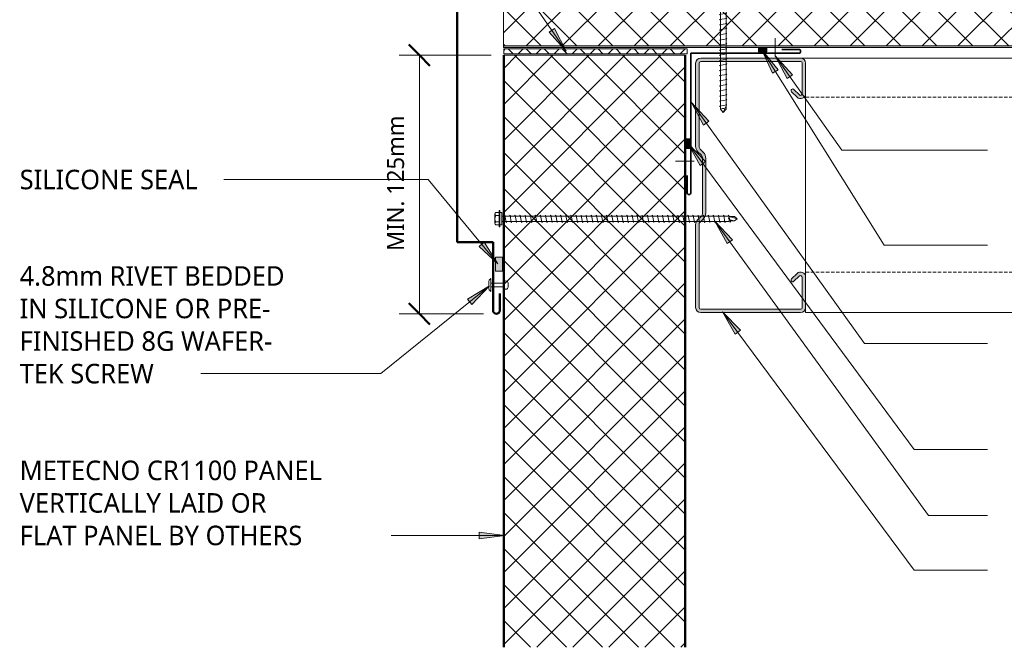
# Model space of a CAD drawing. Header units: millimetres. Extents: x -420 to 981, y 55 to 685.
# Tile 1 of 3: x -420 to 161, y 55 to 425. Entities that reach past the tile are written whole.
import ezdxf

# ---------------------------------------------------------------- set-up
doc = ezdxf.new("R2010")
doc.units = ezdxf.units.MM
doc.linetypes.add('Dash Short', pattern=[3, 2, -1])
for name, color, linetype, lineweight in [('A-ANNO-DIMS', 211, 'Continuous', 9), ('A-ANNO-DIMS-5', 211, 'Continuous', 9), ('A-DETL', 90, 'Continuous', 13), ('A-DETL-GENF', 92, 'Continuous', 13), ('A-DETL-THIN', 151, 'Continuous', 13), ('G-ANNO-TEXT', 231, 'Continuous', 9)]:
    doc.layers.add(name, color=color, linetype=linetype, lineweight=lineweight)
doc.styles.add('Yu Gothic', font='Yu Gothic.ttf', dxfattribs={"height": 11.5})
doc.styles.add('Yu Gothic_1', font='Yu Gothic.ttf', dxfattribs={"height": 10})
doc.dimstyles.new('Diagonal', dxfattribs={"dimscale": 304.8, "dimtxt": 11.609035, "dimasz": 0.04101, "dimexe": 0.03937, "dimexo": 0.024606, "dimgap": 0.024606, "dimtad": 1, "dimdec": 0, "dimzin": 0, "dimdsep": 46, "dimtxsty": 'Yu Gothic_1', "dimblk1": 'OBLIQUE', "dimblk2": 'OBLIQUE', "dimsah": 1, "dimcen": 0.09, "dimazin": 0, "dimtfac": 1, "dimtdec": 4, "dimtix": 1, "dimtmove": 0, "dimatfit": 3, "dimfxl": 1, "dimtvp": 1, "dimtfill": 1, "dimtolj": 1, "dimtzin": 0, "dimarcsym": 2})
pattern_1 = [(45, (0, 0), (-10.6066, 10.6066), []), (135, (0, 0), (-10.6066, -10.6066), [])]

# ---------------------------------------------------------------- blocks, each defined once
blk = doc.blocks.new('Pop Rivets - Rivet-4853310-06  BARGE CAPPING DETAIL5')
at = {"layer": 'A-DETL-GENF'}
for p, q in [((3.77, 0), (-3.77, 0)), ((-1.5, 1.16), (1.5, 1.16)), ((-1, -7.73), (-1, 0)), ((1, -7.73), (1, 0)), ((1.17, -7.73), (-1.24, -7.73)), ((-1.24, -10.23), (1.17, -10.23))]:
    blk.add_line(p, q, dxfattribs=at)
for centre, radius, start, end in [((-1.5, -1.65), 2.8, 90, 144), ((1.5, -1.65), 2.8, 36, 90), ((-1.24, -8.98), 1.25, 90, 270), ((1.17, -8.98), 1.25, 270, 90)]:
    blk.add_arc(centre, radius, start, end, dxfattribs=at)
blk = doc.blocks.new('Line Fixing - Rivet-4900380-06  BARGE CAPPING DETAIL5')
at = {"layer": 'A-DETL-GENF'}
blk.add_line((0, -10.86), (0, 0), dxfattribs=at)
blk = doc.blocks.new('Line Fixing - Rivet-4900349-06  BARGE CAPPING DETAIL5')
at = {"layer": 'A-DETL-GENF'}
blk.add_line((0, -10.98), (0, 0), dxfattribs=at)
blk = doc.blocks.new('Metalcraft MSS Purlin-150x65 - Metalcraft MSS Purlin-150x65-2638609-06  BARGE CAPPING DETAIL5')
at = {"layer": 'A-DETL-GENF'}
blk.add_hatch(color=256, dxfattribs=at).paths.add_polyline_path([(61.85, 0), (62.62, 0.1), (63.35, 0.4), (63.97, 0.88), (64.45, 1.5), (64.75, 2.22), (64.85, 3), (64.85, 20.94), (64.75, 21.71), (64.45, 22.43), (63.98, 23.05), (63.37, 23.52), (62.66, 23.82), (61.89, 23.93), (61.12, 23.84), (60.4, 23.56), (59.78, 23.1), (56.4, 19.67), (56.3, 19.43), (56.27, 19.17), (56.3, 18.91), (56.4, 18.67), (56.56, 18.46), (56.77, 18.31), (57.01, 18.21), (57.27, 18.17), (57.53, 18.21), (57.77, 18.31), (57.97, 18.46), (61.26, 21.7), (61.52, 21.81), (61.79, 21.84), (62.06, 21.81), (62.32, 21.7), (62.54, 21.53), (62.71, 21.31), (62.81, 21.06), (62.85, 20.79), (62.81, 2.74), (62.71, 2.5), (62.56, 2.29), (62.35, 2.13), (62.11, 2.03), (61.85, 2), (2.74, 2.03), (2.5, 2.13), (2.29, 2.29), (2.13, 2.5), (2.03, 2.74), (2, 2.99), (2.06, 52.43), (2.22, 52.83), (2.49, 53.18), (4.53, 55.22), (5.32, 56.25), (5.82, 57.46), (5.99, 58.75), (5.99, 90.92), (5.82, 92.21), (5.32, 93.42), (4.53, 94.45), (2.69, 96.3), (2.31, 96.78), (2.08, 97.34), (2, 97.95), (2.04, 147.19), (2.15, 147.45), (2.32, 147.68), (2.55, 147.85), (2.81, 147.96), (3.09, 148), (62.11, 147.97), (62.35, 147.87), (62.56, 147.71), (62.71, 147.5), (62.81, 147.26), (62.85, 147.01), (62.82, 128.73), (62.71, 128.48), (62.57, 128.3), (62.37, 128.15), (62.14, 128.05), (61.89, 128.02), (61.64, 128.05), (61.41, 128.15), (61.03, 128.48), (57.77, 131.69), (57.53, 131.79), (57.27, 131.83), (57.01, 131.79), (56.77, 131.69), (56.56, 131.54), (56.4, 131.33), (56.3, 131.09), (56.27, 130.83), (56.3, 130.57), (56.4, 130.33), (56.56, 130.12), (59.78, 126.9), (60.4, 126.44), (61.12, 126.16), (61.89, 126.07), (62.66, 126.18), (63.37, 126.48), (63.98, 126.95), (64.45, 127.57), (64.77, 128.48), (64.85, 129.06), (64.85, 147), (64.75, 147.78), (64.45, 148.5), (63.97, 149.12), (63.35, 149.6), (62.62, 149.9), (61.85, 150), (3, 150), (2.22, 149.9), (1.5, 149.6), (0.88, 149.12), (0.4, 148.5), (0.1, 147.78), (0, 147), (0, 97.81), (0.14, 96.77), (0.53, 95.81), (1.17, 94.98), (3.41, 92.75), (3.72, 92.33), (3.92, 91.85), (3.99, 91.34), (3.99, 58.34), (3.92, 57.82), (3.72, 57.34), (3.41, 56.93), (1.17, 54.69), (0.53, 53.86), (0.14, 52.9), (0, 51.87), (0, 3), (0.1, 2.22), (0.4, 1.5), (0.88, 0.88), (1.5, 0.4), (2.22, 0.1), (3, 0), (29.23, 0)])
for p, q in [((0, 147), (0, 97.81)), ((2, 97.95), (2, 146.91)), ((61.85, 150), (3, 150)), ((3.09, 148), (61.85, 148)), ((62.85, 147.01), (62.85, 128.98)), ((64.85, 129.06), (64.85, 147)), ((56.56, 130.12), (59.78, 126.9)), ((61.21, 128.3), (57.97, 131.54)), ((1.17, 94.98), (3.41, 92.75)), ((4.53, 94.45), (2.69, 96.3)), ((3.99, 91.34), (3.99, 58.34)), ((5.99, 58.75), (5.99, 90.92)), ((3.41, 56.93), (1.17, 54.69)), ((2.49, 53.18), (4.53, 55.22)), ((0, 51.87), (0, 3)), ((2, 2.99), (2, 52)), ((59.78, 23.1), (56.56, 19.88)), ((57.97, 18.46), (61.04, 21.53)), ((62.85, 20.79), (62.85, 2.99)), ((64.85, 3), (64.85, 20.94)), ((61.85, 2), (2.99, 2)), ((3, 0), (61.85, 0))]:
    blk.add_line(p, q, dxfattribs=at)
for centre, radius, start, end in [((3, 147), 3, 90, 180), ((3.09, 146.91), 1.09, 90, 180), ((61.85, 147), 3, 360, 90), ((61.85, 147.01), 0.993, 0, 90), ((57.27, 130.83), 1, 45, 225), ((61.85, 129.06), 2.99, 226.03381, 0), ((61.89, 128.98), 0.959, 225, 0), ((3.99, 97.81), 3.99, 180, 225), ((4.34, 97.95), 2.34, 180, 225), ((1, 90.92), 4.99, 360, 45), ((2, 91.34), 1.99, 0, 45), ((2, 58.34), 1.99, 315, 360), ((1, 58.75), 4.99, 315, 360), ((3.99, 51.87), 3.99, 135, 180), ((3.67, 52), 1.67, 135, 180), ((61.85, 20.94), 2.99, 360, 133.96619), ((57.27, 19.17), 1, 135, 315), ((61.79, 20.79), 1.06, 0, 135), ((3, 3), 3, 180, 270), ((2.99, 2.99), 0.993, 180, 270), ((61.85, 3), 3, 270, 360), ((61.85, 2.99), 0.993, 270, 0)]:
    blk.add_arc(centre, radius, start, end, dxfattribs=at)
blk = doc.blocks.new('TEK Screw WITH WASHER - TEK Screw WITH WASHER-4777706-06  BARGE CAPPING DETAIL5')
at = {"layer": 'A-DETL-GENF'}
for p, q in [((4.79, 1.5), (-4.79, 1.5)), ((-4.79, 1.5), (-4.79, 1)), ((4.79, 1), (-4.79, 1)), ((-3.67, 1.5), (-3.67, 3.47)), ((-3.67, 1), (-3.67, 0)), ((-3.67, 0), (3.67, 0)), ((-2.76, 3.97), (2.76, 3.97)), ((-1.85, 1.5), (-1.85, 3.47)), ((-1.6, 0), (-1.6, -133.78)), ((1.6, -133.78), (1.6, 0)), ((1.85, 1.5), (1.85, 3.47)), ((3.67, 1.5), (3.67, 3.47)), ((3.67, 0), (3.67, 1)), ((4.79, 1), (4.79, 1.5)), ((2.17, -1.91), (-2.17, -2.67)), ((-2.17, -2.67), (-1.6, -3)), ((2.17, -4.91), (-2.17, -5.67)), ((-2.17, -5.67), (-1.6, -6)), ((1.6, -1.58), (2.17, -1.91)), ((1.6, -4.58), (2.17, -4.91)), ((2.17, -7.91), (-2.17, -8.67)), ((-2.17, -8.67), (-1.6, -9)), ((2.17, -10.91), (-2.17, -11.67)), ((1.6, -7.58), (2.17, -7.91)), ((1.6, -10.58), (2.17, -10.91)), ((-2.17, -11.67), (-1.6, -12)), ((2.17, -13.91), (-2.17, -14.67)), ((-2.17, -14.67), (-1.6, -15)), ((2.17, -16.91), (-2.17, -17.67)), ((1.6, -13.58), (2.17, -13.91)), ((1.6, -16.58), (2.17, -16.91)), ((-2.17, -17.67), (-1.6, -18)), ((2.17, -19.91), (-2.17, -20.67)), ((-2.17, -20.67), (-1.6, -21)), ((2.17, -22.91), (-2.17, -23.67)), ((1.6, -19.58), (2.17, -19.91)), ((1.6, -22.58), (2.17, -22.91)), ((-2.17, -23.67), (-1.6, -24)), ((2.17, -25.91), (-2.17, -26.67)), ((-2.17, -26.67), (-1.6, -27)), ((2.17, -28.91), (-2.17, -29.67)), ((1.6, -25.58), (2.17, -25.91)), ((1.6, -28.58), (2.17, -28.91)), ((-2.17, -29.67), (-1.6, -30)), ((2.17, -31.91), (-2.17, -32.67)), ((-2.17, -32.67), (-1.6, -33)), ((1.6, -31.58), (2.17, -31.91)), ((1.6, -34.58), (2.17, -34.91)), ((2.17, -34.91), (-2.17, -35.67)), ((-2.17, -35.67), (-1.6, -36)), ((2.17, -37.91), (-2.17, -38.67)), ((-2.17, -38.67), (-1.6, -39)), ((1.6, -37.58), (2.17, -37.91)), ((1.6, -40.58), (2.17, -40.91)), ((2.17, -40.91), (-2.17, -41.67)), ((-2.17, -41.67), (-1.6, -42)), ((2.17, -43.91), (-2.17, -44.67)), ((-2.17, -44.67), (-1.6, -45)), ((1.6, -43.58), (2.17, -43.91)), ((2.17, -46.91), (-2.17, -47.67)), ((-2.17, -47.67), (-1.6, -48)), ((2.17, -49.91), (-2.17, -50.67)), ((-2.17, -50.67), (-1.6, -51)), ((1.6, -46.58), (2.17, -46.91)), ((1.6, -49.58), (2.17, -49.91)), ((2.17, -52.91), (-2.17, -53.67)), ((-2.17, -53.67), (-1.6, -54)), ((2.17, -55.91), (-2.17, -56.67)), ((-2.17, -56.67), (-1.6, -57)), ((1.6, -52.58), (2.17, -52.91)), ((1.6, -55.58), (2.17, -55.91)), ((2.17, -58.91), (-2.17, -59.67)), ((-2.17, -59.67), (-1.6, -60)), ((2.17, -61.91), (-2.17, -62.67)), ((-2.17, -62.67), (-1.6, -63)), ((1.6, -58.58), (2.17, -58.91)), ((1.6, -61.58), (2.17, -61.91)), ((2.17, -64.91), (-2.17, -65.67)), ((-2.17, -65.67), (-1.6, -66)), ((2.17, -67.91), (-2.17, -68.67)), ((-2.17, -68.67), (-1.6, -69)), ((1.6, -64.58), (2.17, -64.91)), ((1.6, -67.58), (2.17, -67.91)), ((2.17, -70.91), (-2.17, -71.67)), ((-2.17, -71.67), (-1.6, -72)), ((2.17, -73.91), (-2.17, -74.67)), ((-2.17, -74.67), (-1.6, -75)), ((1.6, -70.58), (2.17, -70.91)), ((1.6, -73.58), (2.17, -73.91)), ((2.17, -76.91), (-2.17, -77.67)), ((-2.17, -77.67), (-1.6, -78)), ((2.17, -79.91), (-2.17, -80.67)), ((-2.17, -80.67), (-1.6, -81)), ((1.6, -76.58), (2.17, -76.91)), ((1.6, -79.58), (2.17, -79.91)), ((2.17, -82.91), (-2.17, -83.67)), ((-2.17, -83.67), (-1.6, -84)), ((2.17, -85.91), (-2.17, -86.67)), ((-2.17, -86.67), (-1.6, -87)), ((1.6, -82.58), (2.17, -82.91)), ((1.6, -85.58), (2.17, -85.91)), ((2.17, -88.91), (-2.17, -89.67)), ((-2.17, -89.67), (-1.6, -90)), ((2.17, -91.91), (-2.17, -92.67)), ((-2.17, -92.67), (-1.6, -93)), ((1.6, -88.58), (2.17, -88.91)), ((1.6, -91.58), (2.17, -91.91)), ((2.17, -94.91), (-2.17, -95.67)), ((-2.17, -95.67), (-1.6, -96)), ((2.17, -97.91), (-2.17, -98.67)), ((-2.17, -98.67), (-1.6, -99)), ((1.6, -94.58), (2.17, -94.91)), ((1.6, -97.58), (2.17, -97.91)), ((2.17, -100.91), (-2.17, -101.67)), ((-2.17, -101.67), (-1.6, -102)), ((2.17, -103.91), (-2.17, -104.67)), ((1.6, -100.58), (2.17, -100.91)), ((1.6, -103.58), (2.17, -103.91)), ((-2.17, -104.67), (-1.6, -105)), ((2.17, -106.91), (-2.17, -107.67)), ((-2.17, -107.67), (-1.6, -108)), ((2.17, -109.91), (-2.17, -110.67)), ((1.6, -106.58), (2.17, -106.91)), ((1.6, -109.58), (2.17, -109.91)), ((-2.17, -110.67), (-1.6, -111)), ((2.17, -112.91), (-2.17, -113.67)), ((-2.17, -113.67), (-1.6, -114)), ((2.17, -115.91), (-2.17, -116.67)), ((1.6, -112.58), (2.17, -112.91)), ((1.6, -115.58), (2.17, -115.91)), ((-2.17, -116.67), (-1.6, -117)), ((2.17, -118.91), (-2.17, -119.67)), ((-2.17, -119.67), (-1.6, -120)), ((2.17, -121.91), (-2.17, -122.67)), ((1.6, -118.58), (2.17, -118.91)), ((1.6, -121.58), (2.17, -121.91)), ((-2.17, -122.67), (-1.6, -123)), ((2.17, -124.91), (-2.17, -125.67)), ((-2.17, -125.67), (-1.6, -126)), ((1.6, -124.58), (2.17, -124.91)), ((1.6, -127.58), (2.17, -127.91)), ((2.17, -127.91), (-2.17, -128.67)), ((-2.17, -128.67), (-1.6, -129)), ((2.17, -130.91), (-2.17, -131.67)), ((-2.17, -131.67), (-1.6, -132)), ((1.6, -130.58), (2.17, -130.91)), ((2.17, -133.91), (-2.17, -134.67)), ((-2.17, -134.67), (-1.6, -135)), ((-1.28, -134.09), (-1.6, -133.78)), ((-1.28, -137.32), (-1.28, -134.09)), ((-1.28, -137.32), (-0.56, -134.44)), ((-1.28, -137.32), (0, -138.84)), ((0, -138.84), (1.28, -134.09)), ((1.28, -137.32), (0, -138.84)), ((1.28, -134.09), (1.6, -133.78)), ((1.28, -137.32), (1.28, -134.09)), ((1.6, -133.58), (2.17, -133.91))]:
    blk.add_line(p, q, dxfattribs=at)
for centre, radius, start, end in [((-2.76, 2.9), 1.08, 32.38007, 147.61993), ((0, 0.31), 3.67, 59.72736, 120.27264), ((2.76, 2.9), 1.08, 32.38007, 147.61993), ((0.49, -134.98), 1.18, 48.23938, 152.93623)]:
    blk.add_arc(centre, radius, start, end, dxfattribs=at)
blk = doc.blocks.new('Screw emboss washer 01 - Screw emboss washer 01-4799501-06  BARGE CAPPING DETAIL5')
at = {"layer": 'A-DETL-GENF'}
blk.add_hatch(color=256, dxfattribs=at).paths.add_polyline_path([(3.67, 3.59), (3.67, 4.59), (-3.67, 4.59), (-3.67, 3.59)])
for p, q in [((-3.67, 5.09), (-3.67, 7.07)), ((-2.76, 7.57), (2.76, 7.57)), ((-1.85, 5.09), (-1.85, 7.07)), ((1.85, 5.09), (1.85, 7.07)), ((3.67, 5.09), (3.67, 7.07)), ((0, 3.59), (-10, 3.59)), ((4.79, 5.09), (-4.79, 5.09)), ((-4.79, 5.09), (-4.79, 4.59)), ((-3.67, 4.59), (-4.79, 4.59)), ((3.67, 4.59), (-3.67, 4.59)), ((-3.67, 4.59), (-3.67, 3.59)), ((-3.67, 3.59), (3.67, 3.59)), ((-1.6, 3.59), (-1.6, -178.52)), ((0, 3.59), (10, 3.59)), ((1.6, -178.52), (1.6, 3.59)), ((4.79, 4.59), (3.67, 4.59)), ((3.67, 3.59), (3.67, 4.59)), ((4.79, 4.59), (4.79, 5.09)), ((2.17, -1.91), (-2.17, -2.67)), ((-2.17, -2.67), (-1.6, -3)), ((2.17, -4.91), (-2.17, -5.67)), ((-2.17, -5.67), (-1.6, -6)), ((1.6, -1.58), (2.17, -1.91)), ((1.6, -4.58), (2.17, -4.91)), ((2.17, -7.91), (-2.17, -8.67)), ((-2.17, -8.67), (-1.6, -9)), ((2.17, -10.91), (-2.17, -11.67)), ((1.6, -7.58), (2.17, -7.91)), ((1.6, -10.58), (2.17, -10.91)), ((-2.17, -11.67), (-1.6, -12)), ((2.17, -13.91), (-2.17, -14.67)), ((-2.17, -14.67), (-1.6, -15)), ((2.17, -16.91), (-2.17, -17.67)), ((1.6, -13.58), (2.17, -13.91)), ((1.6, -16.58), (2.17, -16.91)), ((-2.17, -17.67), (-1.6, -18)), ((2.17, -19.91), (-2.17, -20.67)), ((-2.17, -20.67), (-1.6, -21)), ((2.17, -22.91), (-2.17, -23.67)), ((1.6, -19.58), (2.17, -19.91)), ((1.6, -22.58), (2.17, -22.91)), ((-2.17, -23.67), (-1.6, -24)), ((2.17, -25.91), (-2.17, -26.67)), ((-2.17, -26.67), (-1.6, -27)), ((2.17, -28.91), (-2.17, -29.67)), ((1.6, -25.58), (2.17, -25.91)), ((1.6, -28.58), (2.17, -28.91)), ((-2.17, -29.67), (-1.6, -30)), ((2.17, -31.91), (-2.17, -32.67)), ((-2.17, -32.67), (-1.6, -33)), ((1.6, -31.58), (2.17, -31.91)), ((1.6, -34.58), (2.17, -34.91)), ((2.17, -34.91), (-2.17, -35.67)), ((-2.17, -35.67), (-1.6, -36)), ((2.17, -37.91), (-2.17, -38.67)), ((-2.17, -38.67), (-1.6, -39)), ((1.6, -37.58), (2.17, -37.91)), ((1.6, -40.58), (2.17, -40.91)), ((2.17, -40.91), (-2.17, -41.67)), ((-2.17, -41.67), (-1.6, -42)), ((2.17, -43.91), (-2.17, -44.67)), ((-2.17, -44.67), (-1.6, -45)), ((1.6, -43.58), (2.17, -43.91)), ((2.17, -46.91), (-2.17, -47.67)), ((-2.17, -47.67), (-1.6, -48)), ((2.17, -49.91), (-2.17, -50.67)), ((-2.17, -50.67), (-1.6, -51)), ((1.6, -46.58), (2.17, -46.91)), ((1.6, -49.58), (2.17, -49.91)), ((2.17, -52.91), (-2.17, -53.67)), ((-2.17, -53.67), (-1.6, -54)), ((2.17, -55.91), (-2.17, -56.67)), ((-2.17, -56.67), (-1.6, -57)), ((1.6, -52.58), (2.17, -52.91)), ((1.6, -55.58), (2.17, -55.91)), ((2.17, -58.91), (-2.17, -59.67)), ((-2.17, -59.67), (-1.6, -60)), ((2.17, -61.91), (-2.17, -62.67)), ((-2.17, -62.67), (-1.6, -63)), ((1.6, -58.58), (2.17, -58.91)), ((1.6, -61.58), (2.17, -61.91)), ((2.17, -64.91), (-2.17, -65.67)), ((-2.17, -65.67), (-1.6, -66)), ((2.17, -67.91), (-2.17, -68.67)), ((-2.17, -68.67), (-1.6, -69)), ((1.6, -64.58), (2.17, -64.91)), ((1.6, -67.58), (2.17, -67.91)), ((2.17, -70.91), (-2.17, -71.67)), ((-2.17, -71.67), (-1.6, -72)), ((2.17, -73.91), (-2.17, -74.67)), ((-2.17, -74.67), (-1.6, -75)), ((1.6, -70.58), (2.17, -70.91)), ((1.6, -73.58), (2.17, -73.91)), ((2.17, -76.91), (-2.17, -77.67)), ((-2.17, -77.67), (-1.6, -78)), ((2.17, -79.91), (-2.17, -80.67)), ((-2.17, -80.67), (-1.6, -81)), ((1.6, -76.58), (2.17, -76.91)), ((1.6, -79.58), (2.17, -79.91)), ((2.17, -82.91), (-2.17, -83.67)), ((-2.17, -83.67), (-1.6, -84)), ((2.17, -85.91), (-2.17, -86.67)), ((-2.17, -86.67), (-1.6, -87)), ((1.6, -82.58), (2.17, -82.91)), ((1.6, -85.58), (2.17, -85.91)), ((2.17, -88.91), (-2.17, -89.67)), ((-2.17, -89.67), (-1.6, -90)), ((2.17, -91.91), (-2.17, -92.67)), ((-2.17, -92.67), (-1.6, -93)), ((1.6, -88.58), (2.17, -88.91)), ((1.6, -91.58), (2.17, -91.91)), ((2.17, -94.91), (-2.17, -95.67)), ((-2.17, -95.67), (-1.6, -96)), ((2.17, -97.91), (-2.17, -98.67)), ((-2.17, -98.67), (-1.6, -99)), ((1.6, -94.58), (2.17, -94.91)), ((1.6, -97.58), (2.17, -97.91)), ((2.17, -100.91), (-2.17, -101.67)), ((-2.17, -101.67), (-1.6, -102)), ((2.17, -103.91), (-2.17, -104.67)), ((1.6, -100.58), (2.17, -100.91)), ((1.6, -103.58), (2.17, -103.91)), ((-2.17, -104.67), (-1.6, -105)), ((2.17, -106.91), (-2.17, -107.67)), ((-2.17, -107.67), (-1.6, -108)), ((2.17, -109.91), (-2.17, -110.67)), ((1.6, -106.58), (2.17, -106.91)), ((1.6, -109.58), (2.17, -109.91)), ((-2.17, -110.67), (-1.6, -111)), ((2.17, -112.91), (-2.17, -113.67)), ((-2.17, -113.67), (-1.6, -114)), ((2.17, -115.91), (-2.17, -116.67)), ((1.6, -112.58), (2.17, -112.91)), ((1.6, -115.58), (2.17, -115.91)), ((-2.17, -116.67), (-1.6, -117)), ((2.17, -118.91), (-2.17, -119.67)), ((-2.17, -119.67), (-1.6, -120)), ((2.17, -121.91), (-2.17, -122.67)), ((1.6, -118.58), (2.17, -118.91)), ((1.6, -121.58), (2.17, -121.91)), ((-2.17, -122.67), (-1.6, -123)), ((2.17, -124.91), (-2.17, -125.67)), ((-2.17, -125.67), (-1.6, -126)), ((1.6, -124.58), (2.17, -124.91)), ((1.6, -127.58), (2.17, -127.91)), ((2.17, -127.91), (-2.17, -128.67)), ((-2.17, -128.67), (-1.6, -129)), ((2.17, -130.91), (-2.17, -131.67)), ((-2.17, -131.67), (-1.6, -132)), ((1.6, -130.58), (2.17, -130.91)), ((2.17, -133.91), (-2.17, -134.67)), ((-2.17, -134.67), (-1.6, -135)), ((2.17, -136.91), (-2.17, -137.67)), ((-2.17, -137.67), (-1.6, -138)), ((1.6, -133.58), (2.17, -133.91)), ((1.6, -136.58), (2.17, -136.91)), ((2.17, -139.91), (-2.17, -140.67)), ((-2.17, -140.67), (-1.6, -141)), ((2.17, -142.91), (-2.17, -143.67)), ((-2.17, -143.67), (-1.6, -144)), ((1.6, -139.58), (2.17, -139.91)), ((1.6, -142.58), (2.17, -142.91)), ((2.17, -145.91), (-2.17, -146.67)), ((-2.17, -146.67), (-1.6, -147)), ((2.17, -148.91), (-2.17, -149.67)), ((-2.17, -149.67), (-1.6, -150)), ((1.6, -145.58), (2.17, -145.91)), ((1.6, -148.58), (2.17, -148.91)), ((2.17, -151.91), (-2.17, -152.67)), ((-2.17, -152.67), (-1.6, -153)), ((2.17, -154.91), (-2.17, -155.67)), ((-2.17, -155.67), (-1.6, -156)), ((1.6, -151.58), (2.17, -151.91)), ((1.6, -154.58), (2.17, -154.91)), ((2.17, -157.91), (-2.17, -158.67)), ((-2.17, -158.67), (-1.6, -159)), ((2.17, -160.91), (-2.17, -161.67)), ((-2.17, -161.67), (-1.6, -162)), ((1.6, -157.58), (2.17, -157.91)), ((1.6, -160.58), (2.17, -160.91)), ((2.17, -163.91), (-2.17, -164.67)), ((-2.17, -164.67), (-1.6, -165)), ((2.17, -166.91), (-2.17, -167.67)), ((-2.17, -167.67), (-1.6, -168)), ((1.6, -163.58), (2.17, -163.91)), ((1.6, -166.58), (2.17, -166.91)), ((2.17, -169.91), (-2.17, -170.67)), ((-2.17, -170.67), (-1.6, -171)), ((2.17, -172.91), (-2.17, -173.67)), ((-2.17, -173.67), (-1.6, -174)), ((1.6, -169.58), (2.17, -169.91)), ((1.6, -172.58), (2.17, -172.91)), ((2.17, -175.91), (-2.17, -176.67)), ((-2.17, -176.67), (-1.6, -177)), ((-1.6, -178.52), (0, -180.42)), ((0, -180.42), (1.6, -176.47)), ((1.6, -178.52), (0, -180.42)), ((1.6, -175.58), (2.17, -175.91))]:
    blk.add_line(p, q, dxfattribs=at)
for centre, radius, start, end in [((-2.76, 6.49), 1.08, 32.38007, 147.61993), ((0, 3.9), 3.67, 59.72736, 120.27264), ((2.76, 6.49), 1.08, 32.38007, 147.61993), ((0, -16.15), 17.4, 54.91533, 125.08467), ((0.08, -181.14), 3.11, 74.30592, 122.49751)]:
    blk.add_arc(centre, radius, start, end, dxfattribs=at)
blk = doc.blocks.new('DIMBLOCK3-06  BARGE CAPPING DETAIL5')
at = {"layer": 'A-ANNO-DIMS-5', "lineweight": 50}
for p, q in [((-184.06, 403.8), (-190.31, 410.05)), ((-184.06, 403.8), (-177.81, 397.55)), ((-184.06, 251.43), (-190.31, 257.68)), ((-184.06, 251.43), (-177.81, 245.18))]:
    blk.add_line(p, q, dxfattribs=at)
at = {"layer": 'A-ANNO-DIMS-5'}
for p, q in [((-184.06, 403.8), (-196.06, 403.8)), ((-184.06, 403.8), (-184.06, 251.43)), ((-184.06, 403.8), (-141.76, 403.8)), ((-184.06, 251.43), (-196.06, 251.43)), ((-184.06, 251.43), (-146.15, 251.43))]:
    blk.add_line(p, q, dxfattribs=at)
at = {"layer": 'A-ANNO-DIMS-5', "color": 0, "insert": (-203.1, 288.52), "char_height": 10, "width": 93.8283, "attachment_point": 1, "rotation": 90, "line_spacing_factor": 1.024327, "style": 'Yu Gothic_1', "bg_fill": 3, "box_fill_scale": 1.25, "bg_fill_color": 9, "bg_fill_true_color": 13158600, "bg_fill_transparency": 0}
blk.add_mtext('MIN. 125mm', dxfattribs=at)
blk = doc.blocks.new('_Oblique')
at = {"color": 0, "linetype": 'ByBlock', "lineweight": -2}
blk.add_line((-0.5, -0.5), (0.5, 0.5), dxfattribs=at)

msp = doc.modelspace()

# ---------------------------------------------------------------- hatches: boundary and pattern name
at = {"layer": 'A-DETL-GENF'}
h = msp.add_hatch(color=10, dxfattribs=at)
h.paths.add_polyline_path([(681.4, 408.32), (681.4, 409.32), (-134.48, 409.32), (-134.48, 408.32), (16.14, 408.32), (20.83, 408.4), (20.87, 408.32), (346.86, 408.32)])
h.paths.add_polyline_path([(203.62, 507.32), (204.47, 507.43), (205.27, 507.75), (205.96, 508.26), (206.5, 508.92), (224.74, 538.1), (225.15, 538.61), (225.68, 539), (226.29, 539.24), (226.94, 539.32), (259.62, 539.32), (260.27, 539.24), (260.88, 539), (261.41, 538.61), (261.82, 538.1), (280.06, 508.92), (280.6, 508.26), (281.3, 507.75), (282.09, 507.43), (282.94, 507.32), (325.7, 507.32), (326.46, 507.4), (327.19, 507.61), (328.97, 508.32), (343.59, 508.32), (345.37, 507.61), (346.1, 507.4), (346.86, 507.32), (389.7, 507.32), (390.46, 507.4), (391.19, 507.61), (392.97, 508.32), (407.59, 508.32), (409.37, 507.61), (410.1, 507.4), (410.86, 507.32), (453.62, 507.32), (454.47, 507.43), (455.27, 507.75), (455.96, 508.26), (456.5, 508.92), (474.74, 538.1), (475.15, 538.61), (475.68, 539), (476.29, 539.24), (476.94, 539.32), (509.62, 539.32), (510.27, 539.24), (510.88, 539), (511.41, 538.61), (511.82, 538.1), (530.06, 508.92), (530.6, 508.26), (531.3, 507.75), (532.09, 507.43), (532.94, 507.32), (575.7, 507.32), (576.46, 507.4), (577.19, 507.61), (578.97, 508.32), (593.59, 508.32), (595.37, 507.61), (596.1, 507.4), (596.86, 507.32), (639.7, 507.32), (640.46, 507.4), (641.19, 507.61), (642.97, 508.32), (657.59, 508.32), (659.37, 507.61), (660.1, 507.4), (660.86, 507.32), (681.4, 507.32), (681.4, 508.32), (660.29, 508.38), (659.37, 508.69), (657.77, 509.27), (657.2, 509.32), (642.79, 509.27), (642.25, 509.11), (640.27, 508.38), (639.7, 508.32), (596.29, 508.38), (595.37, 508.69), (593.77, 509.27), (593.2, 509.32), (578.79, 509.27), (578.25, 509.11), (576.27, 508.38), (575.7, 508.32), (532.94, 508.32), (532.34, 508.4), (531.78, 508.62), (531.29, 508.98), (530.91, 509.45), (512.67, 538.63), (512.1, 539.33), (511.36, 539.87), (510.52, 540.21), (509.62, 540.32), (476.94, 540.32), (476.04, 540.21), (475.2, 539.87), (474.47, 539.33), (473.89, 538.63), (455.65, 509.45), (455.27, 508.98), (454.78, 508.62), (454.22, 508.4), (453.62, 508.32), (410.29, 508.38), (409.37, 508.69), (407.77, 509.27), (407.2, 509.32), (392.79, 509.27), (392.25, 509.11), (390.27, 508.38), (389.7, 508.32), (346.29, 508.38), (345.37, 508.69), (343.77, 509.27), (343.2, 509.32), (328.79, 509.27), (328.25, 509.11), (326.27, 508.38), (325.7, 508.32), (282.94, 508.32), (282.34, 508.4), (281.78, 508.62), (281.29, 508.98), (280.91, 509.45), (262.67, 538.63), (262.1, 539.33), (261.36, 539.87), (260.52, 540.21), (259.62, 540.32), (226.94, 540.32), (226.04, 540.21), (225.2, 539.87), (224.46, 539.32), (223.89, 538.63), (205.65, 509.45), (205.27, 508.98), (204.78, 508.62), (204.22, 508.4), (203.62, 508.32), (160.29, 508.38), (159.37, 508.69), (157.77, 509.27), (157.2, 509.32), (142.79, 509.27), (142.25, 509.11), (140.27, 508.38), (139.7, 508.32), (96.29, 508.38), (95.37, 508.69), (93.77, 509.27), (93.2, 509.32), (78.79, 509.27), (78.25, 509.11), (76.27, 508.38), (75.7, 508.32), (32.94, 508.32), (32.34, 508.4), (31.78, 508.62), (31.29, 508.98), (30.91, 509.45), (12.67, 538.63), (12.1, 539.33), (11.36, 539.87), (10.52, 540.21), (9.62, 540.32), (-23.06, 540.32), (-23.96, 540.21), (-24.8, 539.87), (-25.54, 539.32), (-26.11, 538.63), (-44.35, 509.45), (-44.73, 508.98), (-45.22, 508.62), (-45.78, 508.4), (-46.38, 508.32), (-89.71, 508.38), (-90.63, 508.69), (-92.23, 509.27), (-92.8, 509.32), (-107.21, 509.27), (-107.75, 509.11), (-109.73, 508.38), (-110.3, 508.32), (-134.48, 508.32), (-134.48, 507.32), (-110.3, 507.32), (-109.42, 507.43), (-108.81, 507.61), (-107.03, 508.32), (-92.41, 508.32), (-90.63, 507.61), (-89.9, 507.4), (-89.14, 507.32), (-46.38, 507.32), (-45.53, 507.43), (-44.73, 507.75), (-44.04, 508.26), (-43.5, 508.92), (-25.26, 538.1), (-24.85, 538.61), (-24.32, 539), (-23.71, 539.24), (-23.06, 539.32), (9.62, 539.32), (10.27, 539.24), (10.88, 539), (11.41, 538.61), (11.82, 538.1), (30.06, 508.92), (30.6, 508.26), (31.3, 507.75), (32.09, 507.43), (32.94, 507.32), (75.7, 507.32), (76.46, 507.4), (77.19, 507.61), (78.97, 508.32), (93.59, 508.32), (95.37, 507.61), (96.1, 507.4), (96.86, 507.32), (139.7, 507.32), (140.46, 507.4), (141.19, 507.61), (142.97, 508.32), (157.59, 508.32), (159.37, 507.61), (160.1, 507.4), (160.86, 507.32), (178.27, 507.32)])
h = msp.add_hatch(dxfattribs=at)
h.set_pattern_fill('FP_1', color=253, style=0, pattern_type=2)
h.set_pattern_definition(pattern_1)
h.paths.add_polyline_path([(681.4, 409.32), (681.4, 507.32), (660.86, 507.32), (660.1, 507.4), (659.37, 507.61), (657.59, 508.32), (642.97, 508.32), (641.19, 507.61), (640.46, 507.4), (639.7, 507.32), (596.86, 507.32), (596.1, 507.4), (595.37, 507.61), (593.59, 508.32), (578.97, 508.32), (577.19, 507.61), (576.46, 507.4), (575.7, 507.32), (532.94, 507.32), (532.09, 507.43), (531.3, 507.75), (530.6, 508.26), (530.06, 508.92), (511.82, 538.1), (511.41, 538.61), (510.88, 539), (510.27, 539.24), (509.62, 539.32), (476.94, 539.32), (476.29, 539.24), (475.68, 539), (475.15, 538.61), (474.74, 538.1), (456.5, 508.92), (455.96, 508.26), (455.27, 507.75), (454.47, 507.43), (453.62, 507.32), (410.86, 507.32), (410.1, 507.4), (409.37, 507.61), (407.59, 508.32), (392.97, 508.32), (390.99, 507.55), (390.46, 507.4), (389.7, 507.32), (346.86, 507.32), (346.1, 507.4), (345.37, 507.61), (343.59, 508.32), (328.97, 508.32), (327.19, 507.61), (326.46, 507.4), (325.7, 507.32), (282.94, 507.32), (282.09, 507.43), (281.3, 507.75), (280.6, 508.26), (280.06, 508.92), (261.82, 538.1), (261.41, 538.61), (260.88, 539), (260.27, 539.24), (259.62, 539.32), (226.94, 539.32), (226.29, 539.24), (225.68, 539), (225.15, 538.61), (224.74, 538.1), (206.5, 508.92), (205.96, 508.26), (205.27, 507.75), (204.47, 507.43), (203.62, 507.32), (160.86, 507.32), (160.1, 507.4), (159.37, 507.61), (157.59, 508.32), (142.97, 508.32), (141.19, 507.61), (140.46, 507.4), (139.7, 507.32), (96.86, 507.32), (96.1, 507.4), (95.37, 507.61), (93.59, 508.32), (78.97, 508.32), (77.19, 507.61), (76.46, 507.4), (75.7, 507.32), (32.94, 507.32), (32.09, 507.43), (31.3, 507.75), (30.6, 508.26), (30.06, 508.92), (11.82, 538.1), (11.41, 538.61), (10.88, 539), (10.27, 539.24), (9.62, 539.32), (-23.06, 539.32), (-23.71, 539.24), (-24.32, 539), (-24.85, 538.61), (-25.26, 538.1), (-43.5, 508.92), (-44.04, 508.26), (-44.73, 507.75), (-45.53, 507.43), (-46.38, 507.32), (-89.14, 507.32), (-89.9, 507.4), (-90.63, 507.61), (-92.41, 508.32), (-107.03, 508.32), (-108.81, 507.61), (-109.54, 507.4), (-110.3, 507.32), (-134.48, 507.32), (-134.48, 409.32), (220.81, 409.32)])
h = msp.add_hatch(dxfattribs=at)
h.set_pattern_fill('FP_2', color=9, style=0, pattern_type=2)
h.set_pattern_definition([(45, (0, 0), (-5.3033, 5.3033), []), (135, (0, 0), (-5.3033, -5.3033), [])])
h.paths.add_polyline_path([(-26.22, 404.59), (-26.22, 407.48), (-134.26, 407.48), (-134.26, 404.59), (-34.45, 404.59)])
for color, points in [(10, [(15.95, 405.8), (20.87, 405.88), (20.83, 408.4), (15.91, 408.32)]), (10, [(-24.41, 348.75), (-24.41, 354.61), (-26.63, 354.61), (-26.63, 348.75)]), (9, [(-135.04, 276.65), (-135.04, 284.88), (-139.21, 284.88), (-139.21, 276.65)])]:
    msp.add_hatch(color=color, dxfattribs=at).paths.add_polyline_path(points)
h = msp.add_hatch(dxfattribs=at)
h.set_pattern_fill('FP_1', color=253, style=0, pattern_type=2)
h.set_pattern_definition(pattern_1)
h.paths.add_polyline_path([(-119.53, 54.94), (-27.26, 54.94), (-27.26, 403.8), (-134.26, 403.8), (-134.26, 54.94)])
at = {"layer": 'G-ANNO-TEXT'}
for points in [[(-97.48, 406.12), (-104.34, 419.6), (-107.6, 417.37)], [(17.92, 406.92), (24.21, 393.16), (27.56, 395.26)], [(25.79, 403.38), (32.83, 389.99), (36.05, 392.26)], [(-23.67, 376), (-16.52, 362.67), (-13.32, 364.97)], [(-25.77, 352.01), (-18.44, 338.78), (-15.26, 341.13)], [(-9.8, 306.1), (-2.59, 292.8), (0.61, 295.12)], [(-142.71, 267.91), (-155.62, 260.03), (-153.14, 256.95)], [(-5.28, 252.68), (2.07, 239.46), (5.24, 241.81)], [(-133.7, 120.83), (-148.7, 122.8), (-148.7, 118.85)]]:
    msp.add_hatch(color=7, dxfattribs=at).paths.add_polyline_path(points)

# ---------------------------------------------------------------- linework, layer by layer
at = {"layer": 'A-DETL', "lineweight": 50}
for p, q in [((-161.76, 547.61), (-161.76, 293.61)), ((-134.26, 403.8), (-134.26, 54.94)), ((-27.26, 54.94), (-27.26, 403.8)), ((-140.62, 293.61), (-161.76, 293.61)), ((-140.62, 293.61), (-140.62, 253.4)), ((-136.69, 253.4), (-136.69, 263.4))]:
    msp.add_line(p, q, dxfattribs=at)
at = {"layer": 'A-DETL'}
for p, q in [((-134.48, 507.32), (-134.48, 409.32)), ((-134.48, 409.32), (-134.48, 408.32)), ((-134.48, 409.32), (681.4, 409.32)), ((-134.48, 408.32), (15.91, 408.32)), ((20.83, 408.4), (15.91, 408.32)), ((15.91, 408.32), (15.95, 405.8)), ((20.87, 405.88), (20.83, 408.4)), ((20.83, 408.32), (681.4, 408.32)), ((-27.26, 403.8), (-134.26, 403.8)), ((15.95, 405.8), (20.87, 405.88)), ((40.71, 402.12), (681.4, 402.12)), ((43.71, 399.12), (43.71, 252.12)), ((-26.63, 354.61), (-26.63, 348.75)), ((-24.41, 354.61), (-26.63, 354.61)), ((-24.41, 348.75), (-24.41, 354.61)), ((-26.63, 348.75), (-24.41, 348.75)), ((43.71, 252.12), (681.4, 252.12))]:
    msp.add_line(p, q, dxfattribs=at)
at = {"layer": 'A-DETL', "lineweight": 35}
for p, q in [((39.59, 407.22), (29.59, 407.22)), ((39.59, 404.95), (-23.95, 404.95)), ((-23.95, 404.95), (-23.95, 322.87)), ((-26.22, 322.87), (-26.22, 332.87))]:
    msp.add_line(p, q, dxfattribs=at)
at = {"layer": 'A-DETL', "linetype": 'Dash Short'}
for p, q in [((43.71, 379.09), (681.4, 379.09)), ((43.71, 275.9), (681.4, 275.9))]:
    msp.add_line(p, q, dxfattribs=at)
at = {"layer": 'A-DETL', "lineweight": 35}
for centre, start, end in [((39.59, 406.09), 270, 90), ((-25.08, 322.87), 180, 0)]:
    msp.add_arc(centre, 1.14, start, end, dxfattribs=at)
at = {"layer": 'A-DETL', "lineweight": 50}
msp.add_arc((-138.65, 253.4), 1.97, 180, 0, dxfattribs=at)
at = {"layer": 'A-DETL-THIN'}
for p, q in [((-26.22, 407.48), (-134.26, 407.48)), ((-134.26, 407.48), (-134.26, 404.59)), ((-26.22, 404.59), (-26.22, 407.48)), ((-134.26, 404.59), (-26.22, 404.59)), ((-139.21, 284.88), (-139.21, 276.65)), ((-135.04, 284.88), (-139.21, 284.88)), ((-135.04, 276.65), (-135.04, 284.88)), ((-139.21, 276.65), (-135.04, 276.65))]:
    msp.add_line(p, q, dxfattribs=at)
at = {"layer": 'G-ANNO-TEXT', "color": 7}
for p, q in [((-97.48, 406.12), (-123.41, 443.88)), ((-104.34, 419.6), (-107.6, 417.37)), ((-97.48, 406.12), (-104.34, 419.6)), ((-107.6, 417.37), (-97.48, 406.12)), ((17.92, 406.92), (24.21, 393.16)), ((27.56, 395.26), (17.92, 406.92)), ((17.92, 406.92), (90.03, 291.94)), ((25.79, 403.38), (32.83, 389.99)), ((36.05, 392.26), (25.79, 403.38)), ((25.79, 403.38), (65.04, 347.79)), ((24.21, 393.16), (27.56, 395.26)), ((32.83, 389.99), (36.05, 392.26)), ((-23.67, 376), (-16.52, 362.67)), ((-13.32, 364.97), (-23.67, 376)), ((-23.67, 376), (78.43, 233.88)), ((-16.52, 362.67), (-13.32, 364.97)), ((-25.77, 352.01), (-18.44, 338.78)), ((-15.26, 341.13), (-25.77, 352.01)), ((-25.77, 352.01), (107.74, 171.54)), ((65.04, 347.79), (150.99, 347.79)), ((-18.44, 338.78), (-15.26, 341.13)), ((-299.42, 330.57), (-299.77, 330.57)), ((-9.8, 306.1), (-2.59, 292.8)), ((0.61, 295.12), (-9.8, 306.1)), ((-9.8, 306.1), (116.07, 132.68)), ((-2.59, 292.8), (0.61, 295.12)), ((90.03, 291.94), (150.99, 291.94)), ((-142.71, 267.91), (-206.77, 216.2)), ((-142.71, 267.91), (-155.62, 260.03)), ((-153.14, 256.95), (-142.71, 267.91)), ((-155.62, 260.03), (-153.14, 256.95)), ((-5.28, 252.68), (2.07, 239.46)), ((5.24, 241.81), (-5.28, 252.68)), ((-5.28, 252.68), (107.74, 100.37)), ((2.07, 239.46), (5.24, 241.81)), ((78.43, 233.88), (150.99, 233.88)), ((-240.86, 216.2), (-323.92, 216.2)), ((-206.77, 216.2), (-240.86, 216.2)), ((107.74, 171.54), (150.99, 171.54)), ((116.07, 132.68), (150.99, 132.68)), ((-133.7, 120.83), (-148.7, 122.8)), ((-148.7, 122.8), (-148.7, 118.85)), ((-222.37, 120.83), (-231.31, 120.83)), ((-133.7, 120.83), (-222.37, 120.83)), ((-148.7, 118.85), (-133.7, 120.83)), ((107.74, 100.37), (150.99, 100.37))]:
    msp.add_line(p, q, dxfattribs=at)

# ---------------------------------------------------------------- block references
at = {"layer": 'A-DETL-GENF'}
for name, p in [('Screw emboss washer 01 - Screw emboss washer 01-4799501-06  BARGE CAPPING DETAIL5', (-4.84, 550.44)), ('Metalcraft MSS Purlin-150x65 - Metalcraft MSS Purlin-150x65-2638609-06  BARGE CAPPING DETAIL5', (-21.14, 252.12))]:
    msp.add_blockref(name, p, dxfattribs=at)
for name, p, rotation in [('Line Fixing - Rivet-4900380-06  BARGE CAPPING DETAIL5', (25.71, 403.05), 180), ('Line Fixing - Rivet-4900349-06  BARGE CAPPING DETAIL5', (-21.95, 341.46), 269.9999999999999), ('TEK Screw WITH WASHER - TEK Screw WITH WASHER-4777706-06  BARGE CAPPING DETAIL5', (-135.51, 307.45), 89.99999999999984), ('Pop Rivets - Rivet-4853310-06  BARGE CAPPING DETAIL5', (-141.99, 268.4), 89.99999999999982)]:
    msp.add_blockref(name, p, dxfattribs=dict(at, rotation=rotation))

# ---------------------------------------------------------------- texts
at = {"layer": 'G-ANNO-TEXT', "color": 7, "char_height": 11.5, "attachment_point": 1, "style": 'Yu Gothic', "bg_fill": 3, "box_fill_scale": 1.25, "bg_fill_color": 9, "bg_fill_true_color": 13158600, "bg_fill_transparency": 0}
for s, insert, width in [('SILICONE SEAL', (-419.73, 336.32), 133.0801), ('4.8mm RIVET BEDDED ', (-419.73, 279.5), 198.8185), ('IN SILICONE OR PRE-', (-419.73, 260.32), 185.9915), ('FINISHED 8G WAFER-', (-419.73, 241.13), 188.7974), ('TEK SCREW', (-419.73, 221.95), 103.8185), ('METECNO CR1100 PANEL ', (-419.73, 164.94), 226.8776), ('VERTICALLY LAID OR ', (-419.73, 145.76), 190.8016), ('FLAT PANEL BY OTHERS', (-419.73, 126.58), 216.0548)]:
    msp.add_mtext(s, dxfattribs=dict(at, insert=insert, width=width))

# ---------------------------------------------------------------- next in the draw order: dimensions: what is measured, and where the dimension line sits
at = {"layer": 'A-ANNO-DIMS'}
dim = msp.add_linear_dim(base=(-184.06, 251.43), p1=(-134.26, 403.8), p2=(-138.65, 251.43), angle=90, text='MIN. 125mm', dimstyle='Diagonal', override={"dimpost": '<>', "dimfxl": 152.434627}, dxfattribs=at)
dim.commit()
dim.dimension.update_dxf_attribs({"geometry": 'DIMBLOCK3-06  BARGE CAPPING DETAIL5', "text_midpoint": (-196.56, 327.62)})

# ---------------------------------------------------------------- next in the draw order: hatches: boundary and pattern name
at = {"layer": 'G-ANNO-TEXT'}
msp.add_hatch(color=7, dxfattribs=at).paths.add_polyline_path([(-137.8, 280.8), (-145.84, 293.62), (-148.88, 291.11)])

# ---------------------------------------------------------------- next in the draw order: linework, layer by layer
at = {"layer": 'G-ANNO-TEXT', "color": 7}
for p, q in [((-178.95, 330.57), (-299.42, 330.57)), ((-137.8, 280.8), (-178.95, 330.57)), ((-145.84, 293.62), (-148.88, 291.11)), ((-148.88, 291.11), (-137.8, 280.8)), ((-137.8, 280.8), (-145.84, 293.62))]:
    msp.add_line(p, q, dxfattribs=at)

doc.saveas('drawing.dxf')
